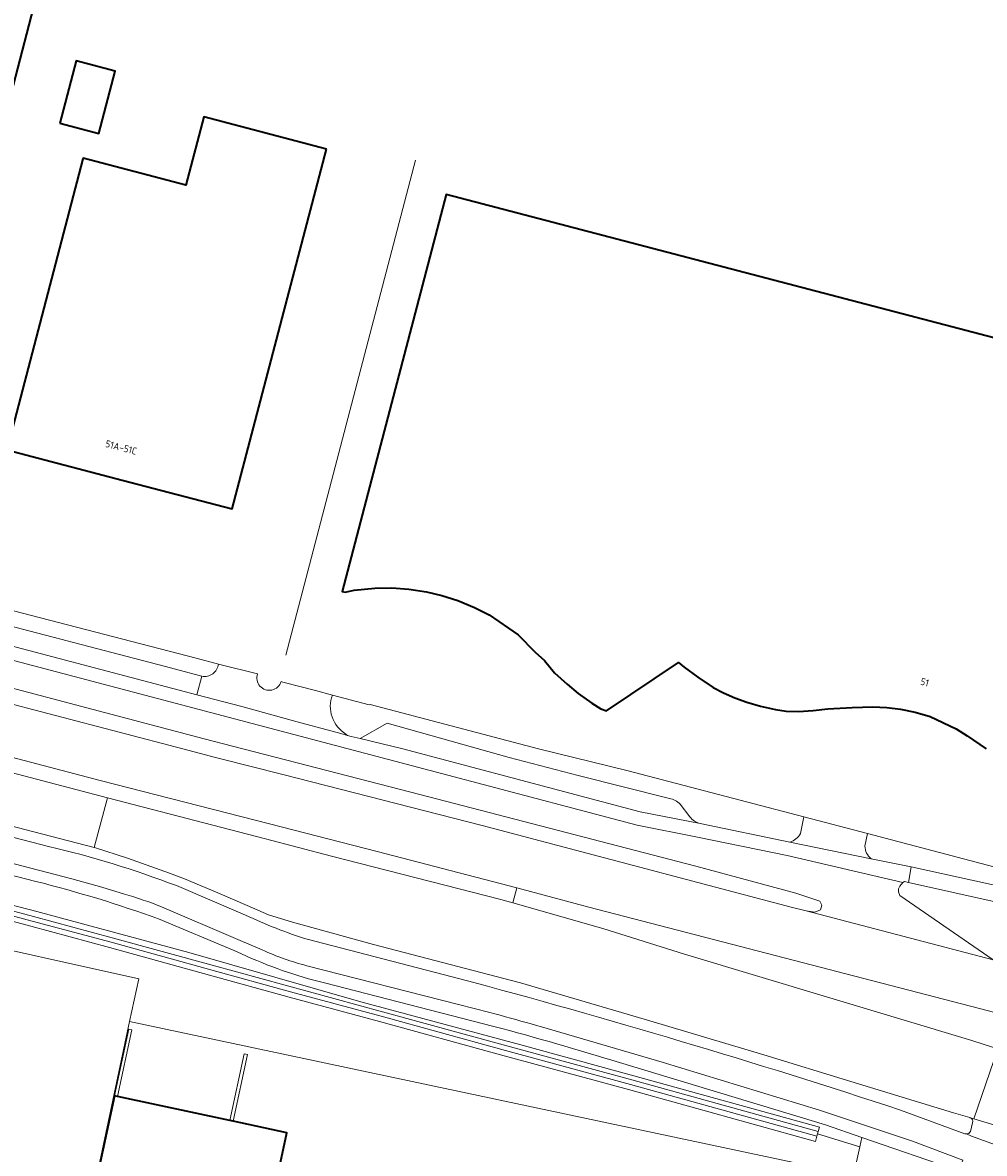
# Model space of a CAD drawing. Extents: x 151587 to 155483, y 462503 to 464608.
# Tile 136 of 236: x 153352 to 153475, y 463948 to 464093. Entities that reach past the tile are written whole.
import ezdxf
from ezdxf.enums import TextEntityAlignment as Align

# ---------------------------------------------------------------- set-up
doc = ezdxf.new("R2010")
doc.units = 0
doc.header["$LTSCALE"] = 0.5
for name, color, linetype, lineweight in [('B-RO-GR-BEPLANTING_CULTUUR_BOSPLANTSOEN-GV', 251, 'CONTINUOUS', 18), ('B-RO-GR-GROENVOORZIENING-GV', 251, 'CONTINUOUS', 18), ('B-RO-GR-HAAG-GV', 251, 'CONTINUOUS', 13), ('B-RO-IE-TERREINAFSCHEIDING_KUNSTMATIG_HEKWERK-G', 251, 'IE-TERREINAFSCHEIDING-KUNSTMATIG', 18), ('B-RO-IE-TERREINAFSCHEIDING_KUNSTMATIG_MUUR-G', 251, 'IE-TERREINAFSCHEIDING-KUNSTMATIG-DICHT', 18), ('B-RO-OG-BEBOUWING-GV', 6, 'CONTINUOUS', 35), ('B-RO-OG-BEBOUWING-T18', 1, 'CONTINUOUS', 18), ('B-RO-OG-TERREIN_CULTUURSCHEIDING-GV', 251, 'CONTINUOUS', 18), ('B-RO-OG-WATER-GV', 251, 'CONTINUOUS', 18), ('B-RO-VH-VERHARDING_ASFALT-GV', 251, 'CONTINUOUS', 18), ('B-RO-VH-VERHARDING_BETONSTRAATSTEEN-GV', 251, 'CONTINUOUS', 18), ('B-RO-VH-VERHARDING_STRAATBAKSTEEN-GV', 251, 'CONTINUOUS', 18), ('B-RO-VH-VERHARDING_TEGEL-GV', 251, 'CONTINUOUS', 18)]:
    doc.layers.add(name, color=color, linetype=linetype, lineweight=lineweight)
doc.styles.add('NLCS-ISO-M200-T18', font='NLCS-ISO.ttf', dxfattribs={"height": 0.36})
doc.linetypes.add('IE-TERREINAFSCHEIDING-KUNSTMATIG', pattern='A,4,[82,NLCS.SHX,S=0.75,R=90,X=0,Y=0],4,-2', length=10)
doc.linetypes.add('IE-TERREINAFSCHEIDING-KUNSTMATIG-DICHT', pattern='A,8,-1,[82,NLCS.SHX,S=0.75,R=90,X=0,Y=0],-1', length=10)

msp = doc.modelspace()

# ---------------------------------------------------------------- linework, layer by layer
at = {"layer": 'B-RO-GR-BEPLANTING_CULTUUR_BOSPLANTSOEN-GV', "flags": 128}
msp.add_lwpolyline([(153459.22, 463949.278), (153453.837, 463950.91), (153453.757, 463950.621), (153453.57, 463949.946), (153429.721, 463956.552), (153413.392, 463960.989), (153398, 463965.223), (153386.464, 463968.351), (153376.296, 463971.148), (153363.543, 463974.677), (153353.512, 463977.372), (153329.78, 463983.708), (153328.328, 463984.096), (153327.359, 463979.637), (153327.485, 463979.609), (153330.714, 463978.896), (153341.879, 463976.334), (153342.049, 463976.295), (153367.28, 463970.663), (153366.119, 463965.22), (153458.431, 463945.633)], close=True, dxfattribs=at)
at = {"layer": 'B-RO-GR-GROENVOORZIENING-GV', "flags": 128}
for points in [[(153151.489, 464037.671), (153173.938, 464033.266), (153201.054, 464027.414), (153225.857, 464021.365), (153249.805, 464015.076), (153260.059, 464012.414), (153355.786, 463987.559)], [(153332.26, 464010.635), (153372.901, 464000), (153377.078, 463998.907), (153377.395, 463998.824), (153385.664, 463996.714), (153411.062, 463990.235), (153450.476, 463979.812), (153452.367, 463979.327), (153453.483, 463979.161), (153454.201, 463979.47), (153454.389, 463980.067), (153454.124, 463980.564), (153451.062, 463981.584), (153438.334, 463985.022), (153403.107, 463994.19), (153386.162, 463998.551), (153380.532, 464000), (153375.601, 464001.269), (153315.903, 464017.056)], [(153339.481, 464000), (153363.293, 463993.775), (153383.429, 463988.511), (153391.846, 463986.311), (153413.459, 463980.802), (153414.975, 463980.369), (153415.513, 463982.264), (153397.695, 463986.927), (153383.953, 463990.441), (153362.36, 463995.962), (153346.966, 464000)], [(153473.321, 463952.967), (153473.261, 463952.985), (153471.183, 463953.577), (153458.071, 463957.574), (153446.994, 463961.003), (153432.448, 463965.337), (153415.943, 463970.148), (153397.217, 463975.067), (153386.869, 463977.918), (153383.811, 463978.857), (153381.113, 463980.021), (153377.345, 463981.648), (153373.106, 463983.422), (153371.214, 463984.15), (153365.84, 463986.075), (153361.642, 463987.404), (153361.604, 463987.414), (153328.669, 463995.96)], [(153372.079, 463982.562), (153380.893, 463978.794)], [(153482.321, 463979.191), (153481.612, 463979.358), (153465.425, 463982.963), (153464.938, 463983.071), (153464.714, 463982.963), (153464.315, 463982.483), (153464.15, 463982.16), (153464.171, 463981.75), (153464.34, 463981.311), (153476.213, 463973.111), (153477.26, 463972.901), (153479.924, 463972.366), (153479.975, 463972.356), (153480.087, 463972.333)], [(153388.773, 463975.72), (153408.233, 463970.688)], [(153464.418, 463953.944), (153472.632, 463950.933)], [(153473.323, 463951.201), (153473.613, 463952.332)]]:
    msp.add_lwpolyline(points, dxfattribs=at)
at = {"layer": 'B-RO-GR-GROENVOORZIENING-GV'}
for points in [[(153355.786, 463987.559, -0.032481), (153372.079, 463982.562)], [(153380.893, 463978.794, 0.0332399), (153388.773, 463975.72)], [(153408.233, 463970.688, -0.0138854), (153464.418, 463953.944)], [(153473.613, 463952.332, 0.4091148), (153473.321, 463952.967)], [(153472.632, 463950.933, 0.0936593), (153472.823, 463950.895)], [(153472.823, 463950.895, 0.2925773), (153473.323, 463951.201)]]:
    msp.add_lwpolyline(points, format="xyb", dxfattribs=at)
at = {"layer": 'B-RO-GR-HAAG-GV', "flags": 128}
for points in [[(153151.489, 464037.671), (153173.938, 464033.266), (153201.054, 464027.414), (153225.857, 464021.365), (153249.805, 464015.076), (153260.059, 464012.414), (153355.786, 463987.559)], [(153332.26, 464010.635), (153372.901, 464000), (153377.078, 463998.907), (153377.395, 463998.824), (153385.664, 463996.714), (153411.062, 463990.235), (153450.476, 463979.812), (153452.367, 463979.327), (153453.483, 463979.161), (153454.201, 463979.47), (153454.389, 463980.067), (153454.124, 463980.564), (153451.062, 463981.584), (153438.334, 463985.022), (153403.107, 463994.19), (153386.162, 463998.551), (153380.532, 464000), (153375.601, 464001.269), (153315.903, 464017.056)], [(153339.481, 464000), (153363.293, 463993.775), (153383.429, 463988.511), (153391.846, 463986.311), (153413.459, 463980.802), (153414.975, 463980.369), (153415.513, 463982.264), (153397.695, 463986.927), (153383.953, 463990.441), (153362.36, 463995.962), (153346.966, 464000)], [(153473.321, 463952.967), (153473.261, 463952.985), (153471.183, 463953.577), (153458.071, 463957.574), (153446.994, 463961.003), (153432.448, 463965.337), (153415.943, 463970.148), (153397.217, 463975.067), (153386.869, 463977.918), (153383.811, 463978.857), (153381.113, 463980.021), (153377.345, 463981.648), (153373.106, 463983.422), (153371.214, 463984.15), (153365.84, 463986.075), (153361.642, 463987.404), (153361.604, 463987.414), (153328.669, 463995.96)], [(153372.079, 463982.562), (153380.893, 463978.794)], [(153482.321, 463979.191), (153481.612, 463979.358), (153465.425, 463982.963), (153464.938, 463983.071), (153464.714, 463982.963), (153464.315, 463982.483), (153464.15, 463982.16), (153464.171, 463981.75), (153464.34, 463981.311), (153476.213, 463973.111), (153477.26, 463972.901), (153479.924, 463972.366), (153479.975, 463972.356), (153480.087, 463972.333)], [(153388.773, 463975.72), (153408.233, 463970.688)], [(153464.418, 463953.944), (153472.632, 463950.933)], [(153473.323, 463951.201), (153473.613, 463952.332)]]:
    msp.add_lwpolyline(points, dxfattribs=at)
at = {"layer": 'B-RO-GR-HAAG-GV'}
for points in [[(153355.786, 463987.559, -0.032481), (153372.079, 463982.562)], [(153380.893, 463978.794, 0.0332399), (153388.773, 463975.72)], [(153408.233, 463970.688, -0.0138854), (153464.418, 463953.944)], [(153473.613, 463952.332, 0.4091148), (153473.321, 463952.967)], [(153472.632, 463950.933, 0.0936593), (153472.823, 463950.895)], [(153472.823, 463950.895, 0.2925773), (153473.323, 463951.201)]]:
    msp.add_lwpolyline(points, format="xyb", dxfattribs=at)
at = {"layer": 'B-RO-IE-TERREINAFSCHEIDING_KUNSTMATIG_HEKWERK-G', "flags": 128}
for points in [[(153402.565, 464075.047), (153386.055, 464011.943)], [(153342.049, 463976.296), (153367.28, 463970.663), (153366.119, 463965.22), (153357.631, 463925.348), (153349.038, 463885.179), (153348.895, 463884.509), (153346.783, 463874.548), (153356.544, 463872.438)]]:
    msp.add_lwpolyline(points, dxfattribs=at)
at = {"layer": 'B-RO-IE-TERREINAFSCHEIDING_KUNSTMATIG_MUUR-G', "flags": 128}
for points in [[(153364.184, 463955.776), (153366.005, 463964.275)], [(153364.575, 463955.692), (153366.396, 463964.191)], [(153366.005, 463964.275), (153366.396, 463964.191)], [(153378.915, 463952.611), (153380.741, 463961.11)], [(153379.306, 463952.527), (153381.132, 463961.026)], [(153381.132, 463961.026), (153380.741, 463961.11)]]:
    msp.add_lwpolyline(points, dxfattribs=at)
at = {"layer": 'B-RO-OG-BEBOUWING-GV', "flags": 128}
for points in [[(153347.507, 464070.229), (153360.193, 464118.897)], [(153488.174, 464049.322), (153406.469, 464070.68), (153393.205, 464020.076), (153393.603, 464019.993), (153394.729, 464020.24), (153397.393, 464020.493), (153399.571, 464020.547), (153401.723, 464020.372), (153403.967, 464020.016), (153405.937, 464019.55), (153407.965, 464018.899), (153410.073, 464018.005), (153411.969, 464017.099), (153415.674, 464014.525), (153417.817, 464012.321), (153419.036, 464011.254), (153420.292, 464009.707), (153421.909, 464008.234), (153423.33, 464007.049), (153425.051, 464005.808), (153426.219, 464005.094), (153426.922, 464004.859), (153436.111, 464011.005), (153436.836, 464010.405), (153438.554, 464009.156), (153440.536, 464007.815), (153441.847, 464007.153), (153443.29, 464006.523), (153444.828, 464005.949), (153446.552, 464005.442), (153448.481, 464005.017), (153449.856, 464004.82), (153451.41, 464004.757), (153453.261, 464004.876), (153455.162, 464005.083), (153458.244, 464005.278), (153460.897, 464005.369), (153462.658, 464005.254), (153464.405, 464005.059), (153466.279, 464004.685), (153468.202, 464004.139), (153471.497, 464002.538), (153472.938, 464001.668), (153475.34, 464000)]]:
    msp.add_lwpolyline(points, dxfattribs=at)
for points in [[(153357.202, 464079.788), (153362.203, 464078.476), (153364.286, 464086.416), (153359.286, 464087.728)], [(153391.218, 464076.461), (153375.57, 464080.567), (153373.289, 464071.875), (153360.191, 464075.313), (153360.163, 464075.208), (153350.455, 464038.121), (153365.162, 464034.261), (153379.178, 464030.583)], [(153364.184, 463955.776), (153359.603, 463934.395), (153356.706, 463920.755), (153369.063, 463918.13), (153371.96, 463931.77), (153379.782, 463930.109), (153380.661, 463934.129), (153382.151, 463933.803), (153382.117, 463933.645), (153382.428, 463933.584), (153386.179, 463951.051), (153379.306, 463952.527), (153378.915, 463952.611), (153364.575, 463955.692)]]:
    msp.add_lwpolyline(points, close=True, dxfattribs=at)
at = {"layer": 'B-RO-OG-TERREIN_CULTUURSCHEIDING-GV', "flags": 128}
for points in [[(153354.142, 463983.107), (153329.317, 463989.495), (153328.541, 463985.074), (153328.328, 463984.096), (153329.78, 463983.708)], [(153330.19, 463985.43), (153330.758, 463985.255), (153353.625, 463979.448), (153373.684, 463974.046), (153395.608, 463967.743), (153416.014, 463962.275), (153430.43, 463958.303), (153454.105, 463951.782), (153453.917, 463951.199), (153453.837, 463950.91), (153459.22, 463949.278), (153459.476, 463950.459), (153454.861, 463952.043), (153428.584, 463959.996)], [(153453.757, 463950.621), (153429.976, 463957.208), (153413.575, 463961.664), (153398.185, 463965.898), (153386.647, 463969.026), (153376.481, 463971.823), (153363.748, 463975.347), (153353.693, 463978.048), (153329.63, 463984.473)], [(153329.784, 463985.053), (153353.849, 463978.628), (153363.908, 463975.925), (153376.641, 463972.401), (153398.345, 463966.476), (153413.733, 463962.244), (153430.136, 463957.786), (153453.917, 463951.199), (153454.105, 463951.782), (153430.43, 463958.303), (153416.014, 463962.275), (153395.608, 463967.743), (153373.684, 463974.046), (153353.625, 463979.448), (153330.758, 463985.255)], [(153329.78, 463983.708), (153353.512, 463977.372), (153363.543, 463974.677), (153376.296, 463971.148), (153386.464, 463968.351), (153398, 463965.223), (153413.392, 463960.989), (153429.721, 463956.552), (153453.57, 463949.946), (153453.757, 463950.621)], [(153379.535, 463974.23), (153369.819, 463978.31)], [(153380.396, 463973.868), (153379.535, 463974.23)], [(153412.565, 463964.615), (153390.952, 463970.162)], [(153471.855, 463946.211), (153459.476, 463950.459), (153459.22, 463949.278), (153458.431, 463945.633), (153458.92, 463945.529), (153439.183, 463854.408), (153439.953, 463854.24), (153439.468, 463852.607)]]:
    msp.add_lwpolyline(points, dxfattribs=at)
at = {"layer": 'B-RO-OG-TERREIN_CULTUURSCHEIDING-GV'}
for points in [[(153369.819, 463978.31, 0.0251985), (153354.142, 463983.107)], [(153390.952, 463970.162, -0.0502063), (153380.396, 463973.868)], [(153428.584, 463959.996, 0.0100601), (153412.565, 463964.615)]]:
    msp.add_lwpolyline(points, format="xyb", dxfattribs=at)
at = {"layer": 'B-RO-OG-WATER-GV', "flags": 128}
msp.add_lwpolyline([(153329.707, 463984.763), (153329.63, 463984.473), (153353.693, 463978.048), (153363.748, 463975.347), (153376.481, 463971.823), (153386.647, 463969.026), (153398.185, 463965.898), (153413.575, 463961.664), (153429.976, 463957.208), (153453.757, 463950.621), (153453.837, 463950.91), (153453.917, 463951.199), (153430.136, 463957.786), (153413.733, 463962.244), (153398.345, 463966.476), (153376.641, 463972.401), (153363.908, 463975.925), (153353.849, 463978.628), (153329.784, 463985.053)], close=True, dxfattribs=at)
at = {"layer": 'B-RO-VH-VERHARDING_ASFALT-GV', "flags": 128}
for points in [[(153142.281, 464049.219), (153165.824, 464044.998), (153190.98, 464039.777), (153194.647, 464038.942), (153222.105, 464032.399), (153239.817, 464027.775), (153262.536, 464021.904), (153295.606, 464013.357), (153311.441, 464009.135), (153335.563, 464002.983), (153346.966, 464000), (153362.36, 463995.962), (153383.953, 463990.441), (153397.695, 463986.927), (153415.513, 463982.264), (153424.673, 463979.805), (153475.65, 463966.613), (153477.684, 463966.054), (153478.237, 463965.909), (153480.426, 463972.222)], [(153144.523, 464040.31), (153174.235, 464034.737), (153201.39, 464028.876), (153226.226, 464022.819), (153260.419, 464013.813), (153262.337, 464013.308), (153313.38, 464000), (153328.669, 463995.96), (153361.604, 463987.414), (153363.293, 463993.775), (153339.481, 464000), (153314.617, 464006.362), (153287.721, 464013.326), (153262.05, 464020.055), (153256.292, 464021.564), (153211.505, 464033.121), (153191.622, 464037.55), (153178.715, 464040.307), (153149.688, 464045.855)], [(153480.087, 463972.333), (153479.975, 463972.356), (153479.924, 463972.366), (153477.26, 463972.901), (153476.213, 463973.111), (153452.367, 463979.327), (153450.476, 463979.812), (153411.062, 463990.235), (153385.664, 463996.714), (153377.395, 463998.824), (153377.078, 463998.907), (153372.901, 464000), (153332.26, 464010.635), (153309.477, 464016.738), (153308.254, 464017.145), (153300.908, 464020.481), (153298.787, 464021.536), (153294.01, 464023.522), (153291.981, 464024.251), (153287.12, 464025.582), (153271.108, 464029.684), (153264.993, 464031.318), (153254.536, 464034.113), (153250.164, 464035.222)], [(153355.786, 463987.559), (153260.059, 464012.414), (153249.805, 464015.076)], [(153365.451, 463981.461), (153362.569, 463982.35), (153358.757, 463983.436), (153354.482, 463984.54), (153259.255, 464009.351), (153250.95, 464011.516)], [(153250.95, 464011.516), (153259.255, 464009.351), (153354.482, 463984.54), (153358.757, 463983.436), (153362.569, 463982.35), (153365.451, 463981.461)], [(153249.039, 464010.22), (153252.996, 464009.382), (153258.864, 464007.854), (153327.868, 463989.88), (153329.317, 463989.495), (153354.142, 463983.107)], [(153382.437, 464009.566), (153377.446, 464010.81)], [(153375.308, 464009.258), (153374.685, 464006.894), (153380.419, 464005.382), (153387.499, 464003.449)], [(153387.499, 464003.449), (153393.034, 464001.94), (153393.895, 464001.711), (153393.13, 464002.312), (153392.87, 464002.557), (153392.631, 464002.823), (153392.417, 464003.109), (153392.229, 464003.412), (153392.068, 464003.731), (153391.935, 464004.063), (153391.832, 464004.405), (153391.759, 464004.754), (153391.717, 464005.109), (153391.706, 464005.466), (153391.726, 464005.823), (153391.777, 464006.176), (153391.858, 464006.524), (153391.967, 464006.854), (153389.804, 464007.425), (153385.663, 464008.519), (153385.43, 464008.58)], [(153476.26, 463961.925), (153473.506, 463962.803), (153436.862, 463973.839), (153426.454, 463977.095), (153414.975, 463980.369), (153413.459, 463980.802), (153391.846, 463986.311), (153383.429, 463988.511), (153363.293, 463993.775), (153361.604, 463987.414), (153361.642, 463987.404), (153365.84, 463986.075), (153371.214, 463984.15), (153373.106, 463983.422), (153377.345, 463981.648), (153381.113, 463980.021), (153383.811, 463978.857), (153386.869, 463977.918), (153397.217, 463975.067), (153415.943, 463970.148), (153432.448, 463965.337), (153446.994, 463961.003), (153458.071, 463957.574), (153471.183, 463953.577), (153473.261, 463952.985), (153473.321, 463952.967), (153473.78, 463952.826), (153476.809, 463961.771)], [(153380.893, 463978.794), (153372.079, 463982.562)], [(153383.036, 463974.357), (153379.931, 463975.684), (153370.192, 463979.846)], [(153370.192, 463979.846), (153379.931, 463975.684), (153383.036, 463974.357)], [(153369.819, 463978.31), (153379.535, 463974.23), (153380.396, 463973.868)], [(153408.233, 463970.688), (153388.773, 463975.72)], [(153408.056, 463967.409), (153388.713, 463972.345)], [(153388.713, 463972.345), (153408.056, 463967.409)], [(153390.952, 463970.162), (153412.565, 463964.615)], [(153471.855, 463946.211), (153472.042, 463946.72), (153472.353, 463947.565), (153465.946, 463949.964), (153454.079, 463953.914), (153434.006, 463960.052), (153418.656, 463964.544)], [(153418.656, 463964.544), (153434.006, 463960.052), (153454.079, 463953.914), (153465.946, 463949.964), (153472.353, 463947.565), (153472.415, 463947.542)], [(153485.559, 463959.267), (153485.059, 463959.312), (153483.026, 463959.915), (153480.171, 463960.827), (153476.809, 463961.771), (153473.78, 463952.826), (153477.278, 463951.749), (153479.363, 463950.987), (153479.464, 463950.918)], [(153428.584, 463959.996), (153454.861, 463952.043), (153459.476, 463950.459), (153471.855, 463946.211)], [(153472.632, 463950.933), (153464.418, 463953.944)], [(153479.464, 463950.918), (153479.363, 463950.987), (153477.278, 463951.749), (153476.531, 463949.498), (153473.477, 463950.622), (153472.823, 463950.895)]]:
    msp.add_lwpolyline(points, dxfattribs=at)
at = {"layer": 'B-RO-VH-VERHARDING_ASFALT-GV'}
for points in [[(153377.446, 464010.81, -0.4324592), (153375.308, 464009.258)], [(153385.43, 464008.58, -1.0204707), (153382.437, 464009.566)], [(153372.079, 463982.562, 0.032481), (153355.786, 463987.559)], [(153354.142, 463983.107, -0.0251985), (153369.819, 463978.31)], [(153370.192, 463979.846, 0.0305589), (153365.451, 463981.461)], [(153365.451, 463981.461, -0.0305589), (153370.192, 463979.846)], [(153388.773, 463975.72, -0.0332399), (153380.893, 463978.794)], [(153388.713, 463972.345, -0.0430095), (153383.036, 463974.357)], [(153383.036, 463974.357, 0.0430095), (153388.713, 463972.345)], [(153380.396, 463973.868, 0.0502063), (153390.952, 463970.162)], [(153464.418, 463953.944, 0.0138854), (153408.233, 463970.688)], [(153418.656, 463964.544, 0.0089699), (153408.056, 463967.409)], [(153408.056, 463967.409, -0.0089699), (153418.656, 463964.544)], [(153412.565, 463964.615, -0.0100601), (153428.584, 463959.996)], [(153472.823, 463950.895, -0.0936593), (153472.632, 463950.933)]]:
    msp.add_lwpolyline(points, format="xyb", dxfattribs=at)
at = {"layer": 'B-RO-VH-VERHARDING_BETONSTRAATSTEEN-GV', "flags": 128}
for points in [[(153317.133, 464022.071), (153317.317, 464022.022), (153374.685, 464006.894), (153375.308, 464009.258), (153375.156, 464009.293), (153370.512, 464010.528), (153334.356, 464019.979), (153320.014, 464023.694)], [(153316.673, 464020.382), (153387.055, 464001.822), (153430.819, 463990.258), (153438.522, 463988.751), (153449.971, 463986.4), (153464.714, 463982.963), (153464.938, 463983.071), (153465.425, 463982.963), (153465.761, 463984.94), (153460.668, 463985.987), (153450.322, 463988.113), (153438.877, 463990.466), (153431.202, 463991.964), (153400.962, 464000), (153395.523, 464001.306), (153394.352, 464001.589), (153393.895, 464001.711), (153393.034, 464001.94), (153387.499, 464003.449), (153380.419, 464005.382), (153374.685, 464006.894), (153317.317, 464022.022)], [(153315.903, 464017.056), (153375.601, 464001.269), (153380.532, 464000), (153386.162, 463998.551), (153403.107, 463994.19), (153438.334, 463985.022), (153451.062, 463981.584), (153454.124, 463980.564), (153454.389, 463980.067), (153454.201, 463979.47), (153453.483, 463979.161), (153452.367, 463979.327), (153476.213, 463973.111), (153464.34, 463981.311), (153464.171, 463981.75), (153464.15, 463982.16), (153464.315, 463982.483), (153464.714, 463982.963), (153449.971, 463986.4), (153438.522, 463988.751), (153430.819, 463990.258), (153387.055, 464001.822), (153316.673, 464020.382)], [(153434.955, 463993.654), (153423.327, 463996.585), (153414.524, 463998.887), (153398.947, 464003.267), (153395.523, 464001.306), (153400.962, 464000), (153431.202, 463991.964), (153438.877, 463990.466)], [(153437.54, 463991.353), (153436.322, 463992.938)], [(153452.11, 463991.318), (153451.656, 463989.191)], [(153459.88, 463987.604), (153460.206, 463989.2), (153452.11, 463991.318)], [(153450.322, 463988.113), (153460.668, 463985.987)]]:
    msp.add_lwpolyline(points, dxfattribs=at)
at = {"layer": 'B-RO-VH-VERHARDING_BETONSTRAATSTEEN-GV'}
for points in [[(153436.322, 463992.938, 0.1724572), (153434.955, 463993.654)], [(153438.877, 463990.466, -0.1726883), (153437.54, 463991.353)], [(153451.656, 463989.191, -0.1873975), (153450.322, 463988.113)], [(153460.668, 463985.987, -0.2140706), (153459.88, 463987.604)]]:
    msp.add_lwpolyline(points, format="xyb", dxfattribs=at)
at = {"layer": 'B-RO-VH-VERHARDING_STRAATBAKSTEEN-GV', "flags": 128}
for points in [[(153415.513, 463982.264), (153414.975, 463980.369), (153426.454, 463977.095), (153436.862, 463973.839), (153473.506, 463962.803), (153476.26, 463961.925), (153476.352, 463961.899)], [(153477.684, 463966.054), (153475.65, 463966.613), (153424.673, 463979.805), (153415.513, 463982.264)]]:
    msp.add_lwpolyline(points, dxfattribs=at)
at = {"layer": 'B-RO-VH-VERHARDING_TEGEL-GV', "flags": 128}
for points in [[(153377.446, 464010.81), (153374.606, 464011.552), (153310.261, 464028.216), (153308.342, 464028.694)], [(153320.014, 464023.694), (153334.356, 464019.979), (153370.512, 464010.528), (153375.156, 464009.293), (153375.308, 464009.258)], [(153391.967, 464006.854), (153391.858, 464006.524), (153391.777, 464006.176), (153391.726, 464005.823), (153391.706, 464005.466), (153391.717, 464005.109), (153391.759, 464004.754), (153391.832, 464004.405), (153391.935, 464004.063), (153392.068, 464003.731), (153392.229, 464003.412), (153392.417, 464003.109), (153392.631, 464002.823), (153392.87, 464002.557), (153393.13, 464002.312), (153393.895, 464001.711), (153394.352, 464001.589), (153395.523, 464001.306), (153398.947, 464003.267), (153414.524, 463998.887), (153423.327, 463996.585), (153434.955, 463993.654)], [(153451.656, 463989.191), (153452.11, 463991.318), (153429.515, 463997.231), (153418.271, 464000), (153396.78, 464005.64), (153396.641, 464005.619), (153391.967, 464006.854)], [(153436.322, 463992.938), (153437.54, 463991.353)], [(153438.877, 463990.466), (153450.322, 463988.113)], [(153487.09, 463982.263), (153485.231, 463982.589), (153484.706, 463982.727), (153460.206, 463989.2), (153459.88, 463987.604)], [(153460.668, 463985.987), (153465.761, 463984.94), (153482.001, 463981.387), (153482.965, 463981.222)], [(153482.965, 463981.222), (153482.001, 463981.387), (153465.761, 463984.94), (153465.425, 463982.963), (153481.612, 463979.358), (153482.321, 463979.191), (153486.22, 463978.396), (153484.095, 463972.333)], [(153472.823, 463950.895), (153473.477, 463950.622), (153476.531, 463949.498), (153477.278, 463951.749), (153473.78, 463952.826), (153473.321, 463952.967)], [(153473.613, 463952.332), (153473.323, 463951.201)]]:
    msp.add_lwpolyline(points, dxfattribs=at)
at = {"layer": 'B-RO-VH-VERHARDING_TEGEL-GV'}
for points in [[(153375.308, 464009.258, 0.4324592), (153377.446, 464010.81)], [(153434.955, 463993.654, -0.1724572), (153436.322, 463992.938)], [(153437.54, 463991.353, 0.1726883), (153438.877, 463990.466)], [(153450.322, 463988.113, 0.1873975), (153451.656, 463989.191)], [(153459.88, 463987.604, 0.2140706), (153460.668, 463985.987)], [(153473.321, 463952.967, -0.4091148), (153473.613, 463952.332)], [(153473.323, 463951.201, -0.2925773), (153472.823, 463950.895)]]:
    msp.add_lwpolyline(points, format="xyb", dxfattribs=at)

# ---------------------------------------------------------------- texts
at = {"layer": 'B-RO-OG-BEBOUWING-T18', "style": 'NLCS-ISO-M200-T18'}
for s, rotation, p in [('51A-51C', 345.3, (153365.035, 464038.43)), ('51', 344.2, (153467.505, 464008.495))]:
    msp.add_text(s, height=0.9, rotation=rotation, dxfattribs=at).set_placement(p, align=Align.MIDDLE)

doc.saveas('drawing.dxf')
